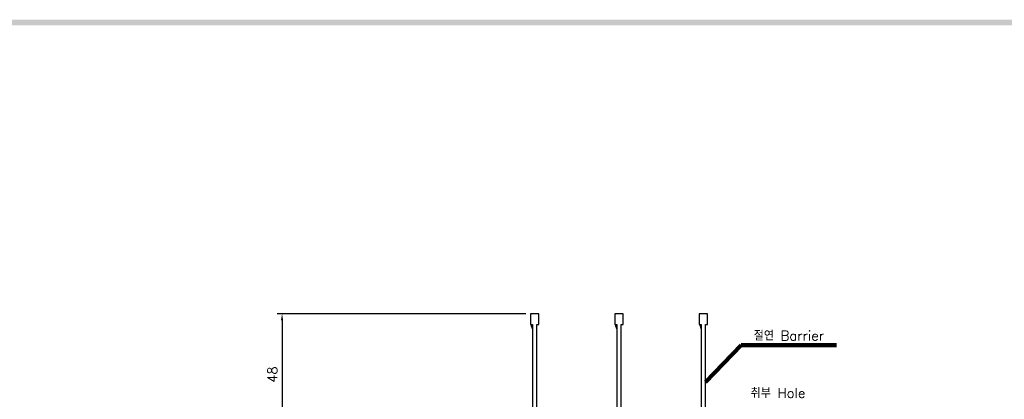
# Model space of a CAD drawing. Extents: x -408 to 2710, y -907 to 1735.
# Tile 12 of 16: x 106 to 514, y 1569 to 1727. Entities that reach past the tile are written whole.
import ezdxf

# ---------------------------------------------------------------- set-up
doc = ezdxf.new("R2010")
doc.units = 0
doc.header["$LTSCALE"] = 3
doc.header["$MEASUREMENT"] = 0
doc.layers.get('0').update_dxf_attribs({"linetype": 'CONTINUOUS'})
doc.layers.get('Defpoints').update_dxf_attribs({"linetype": 'CONTINUOUS'})
doc.layers.add('di', color=3, linetype='CONTINUOUS')
doc.layers.add('dwg', color=7, linetype='CONTINUOUS')
doc.styles.add('KIM', font='ROMANS.shx', dxfattribs={"height": 5, "bigfont": 'GSG1.shx'})
doc.styles.get("Standard").update_dxf_attribs({"font": 'romans.shx', "height": 4, "bigfont": 'ghs.shx'})
doc.dimstyles.get("Standard").update_dxf_attribs({"dimtxt": 0.18, "dimasz": 0.18, "dimexe": 0.18, "dimexo": 0.0625, "dimgap": 0.09, "dimtad": 0, "dimtih": 1, "dimtoh": 1, "dimdec": 4, "dimzin": 0, "dimdsep": 46, "dimtxsty": 'Standard', "dimcen": 0.09, "dimadec": 0, "dimazin": 0, "dimtfac": 1, "dimtdec": 4, "dimtofl": 0, "dimtmove": 0, "dimatfit": 3, "dimfxl": 0, "dimtolj": 1, "dimtzin": 0, "dimarcsym": 0})
doc.dimstyles.new('STANDARD$0', dxfattribs={"dimtxt": 5, "dimasz": 5, "dimexe": 1, "dimexo": 2, "dimgap": 2, "dimtad": 1, "dimdec": 4, "dimzin": 12, "dimdsep": 46, "dimtxsty": 'KIM', "dimcen": -1, "dimdle": 0.1, "dimadec": 0, "dimazin": 0, "dimtfac": 1, "dimtdec": 4, "dimtmove": 0, "dimatfit": 3, "dimfxl": 0, "dimtolj": 1, "dimtzin": 0, "dimarcsym": 0})

# ---------------------------------------------------------------- blocks, each defined once
blk = doc.blocks.new('12323')
for p, q in [((3740.7, 1408.13), (3738.5, 1408.13)), ((3738.5, 1408.13), (3738.5, 1404.73)), ((3743, 1408.13), (3738.5, 1408.13)), ((3743, 1407.33), (3743, 1408.13)), ((3790.8, 1407.33), (3743, 1407.33)), ((3743, 1405.53), (3790.8, 1405.53)), ((3743, 1405.53), (3790.8, 1405.53)), ((3743, 1404.73), (3743, 1405.53)), ((3743.65, 1405.18), (3743, 1404.98)), ((3744.85, 1405.53), (3743.65, 1405.18)), ((3792.3, 1407.98), (3790.8, 1407.33)), ((3790.8, 1405.53), (3792.3, 1404.88)), ((3792.9, 1407.98), (3792.3, 1407.98)), ((3792.9, 1404.88), (3792.9, 1407.98)), ((3738.5, 1404.73), (3740.7, 1404.73)), ((3738.5, 1404.73), (3743, 1404.73)), ((3792.3, 1404.88), (3792.9, 1404.88))]:
    blk.add_line(p, q)
blk = doc.blocks.new('*D71')
at = {"layer": 'Defpoints', "color": 0}
for p in [(317.59, 1605.03), (214.53, 1556.33), (287.79, 1556.33)]:
    blk.add_point(p, dxfattribs=at)
at = {"layer": 'di'}
for p, q in [((315.59, 1605.03), (212.53, 1605.03)), ((214.53, 1602.23), (214.53, 1559.13)), ((285.79, 1556.33), (212.53, 1556.33))]:
    blk.add_line(p, q, dxfattribs=at)
for points in [[(214.07, 1602.23), (215, 1602.23), (214.53, 1605.03)], [(214.07, 1559.13), (215, 1559.13), (214.53, 1556.33)]]:
    blk.add_solid(points, dxfattribs=at)
at = {"layer": 'di', "insert": (210.53, 1579.73), "char_height": 4, "attachment_point": 5, "rotation": 90}
blk.add_mtext('\\A1;48', dxfattribs=at)

msp = doc.modelspace()

# ---------------------------------------------------------------- linework, layer by layer
at = {"layer": 'dwg'}
msp.add_trace([(-388.251, 1727.076), (-385.951, 1724.776), (1488.549, 1727.076), (1486.249, 1724.776)], dxfattribs=at)

# ---------------------------------------------------------------- block references
at = {"layer": 'di', "rotation": 270}
for p in [(-1087.14, 5343.53), (-1052.14, 5343.53), (-1017.14, 5343.53)]:
    msp.add_blockref('12323', p, dxfattribs=at)

# ---------------------------------------------------------------- texts
at = {"layer": 'di', "char_height": 4, "attachment_point": 7}
for s, insert in [('절연 Barrier', (410.148, 1593.92)), ('취부 Hole', (408.88, 1570.075))]:
    msp.add_mtext(s, dxfattribs=dict(at, insert=insert))

# ---------------------------------------------------------------- dimensions: what is measured, and where the dimension line sits
at = {"layer": 'di'}
dim = msp.add_linear_dim(base=(214.532, 1556.331), p1=(317.585, 1605.031), p2=(287.785, 1556.331), angle=90, text='48', dimstyle='STANDARD$0', override={"dimtxt": 3, "dimasz": 2.8, "dimexe": 2, "dimdec": 2, "dimzin": 8, "dimtxsty": 'Standard', "dimcen": 0, "dimclrd": 256, "dimclre": 256, "dimclrt": 256, "dimadec": 2, "dimazin": 2, "dimtfac": 0.6, "dimtdec": 2, "dimtzin": 8, "dimlwd": 65535, "dimlwe": 65535, "dimarcsym": 1}, dxfattribs=at)
dim.commit()
dim.dimension.update_dxf_attribs({"geometry": '*D71', "text_midpoint": (214.532, 1579.731), "dimtype": 160})

# ---------------------------------------------------------------- leaders
at = {"layer": 'di', "annotation_type": 0, "has_hookline": 1, "hookline_direction": 0, "text_width": 34.387}
msp.add_leader([(390.185, 1576.631), (404.948, 1591.92), (408.148, 1591.92)], dimstyle='Standard', override={"dimtxt": 4, "dimasz": 3.2, "dimexe": 2, "dimexo": 2, "dimgap": 2, "dimtad": 1, "dimtih": 0, "dimtoh": 0, "dimdec": 2, "dimzin": 8, "dimcen": 0, "dimclrd": 256, "dimclre": 256, "dimclrt": 256, "dimadec": 2, "dimazin": 2, "dimtfac": 0.6, "dimtdec": 2, "dimtofl": 1, "dimtzin": 8, "dimlwd": 65535, "dimlwe": 65535, "dimarcsym": 1}, dxfattribs=at)

doc.saveas('drawing.dxf')
